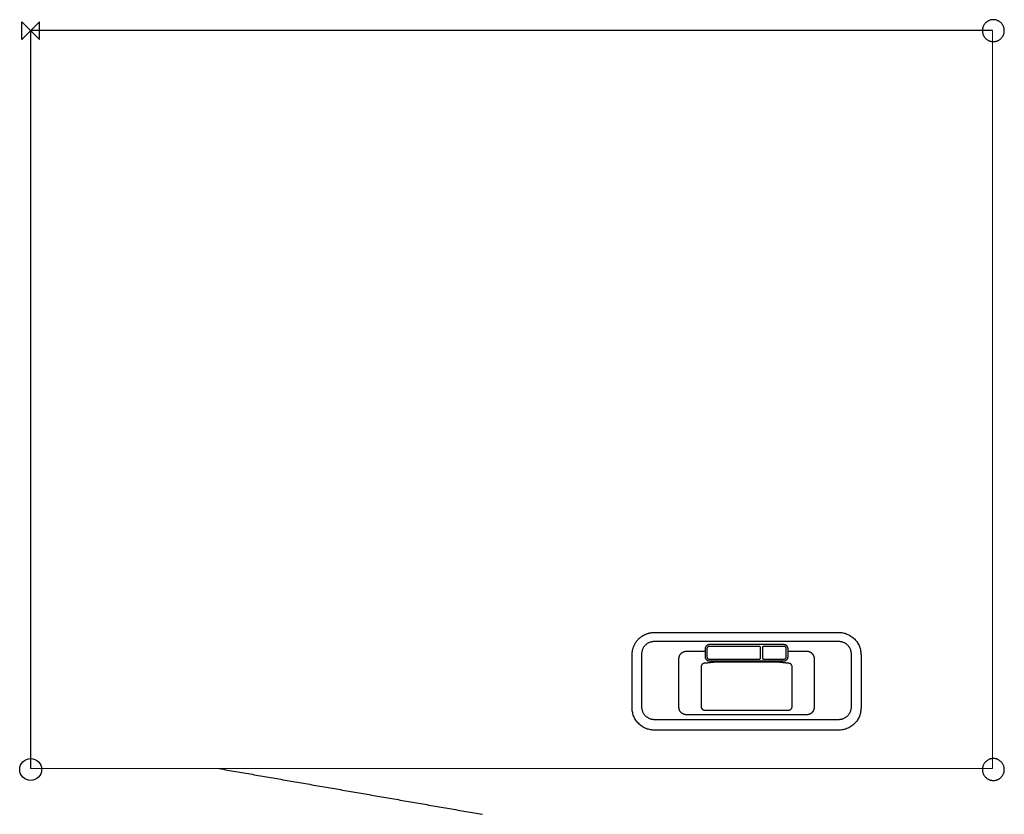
# Model space of a CAD drawing. Header units: millimetres. Extents: x -25 to 2220, y -1787 to 25.
import ezdxf

# ---------------------------------------------------------------- set-up
doc = ezdxf.new("R2010")
doc.units = ezdxf.units.MM
doc.header["$MEASUREMENT"] = 0
doc.layers.add('ORIGIN', color=6, linetype='Continuous')
doc.layers.add('PLANNING', color=1, linetype='Continuous')

# ---------------------------------------------------------------- blocks, each defined once
blk = doc.blocks.new('E2217GC_L_t')
at = {"layer": 'ORIGIN'}
for p, q in [((20, 20), (-20, -20)), ((-20, 20), (20, -20)), ((-20, -20), (-20, 20)), ((20, -20), (20, 20))]:
    blk.add_line(p, q, dxfattribs=at)
blk.add_circle((0, -1685), 25, dxfattribs=at)
for points in [[(2170, 0), (2170, 25), (2195, 25), (2220, 25), (2220, 0), (2220, -25), (2195, -25), (2170, -25), (2170, 0)], [(2170, -1685), (2170, -1660), (2195, -1660), (2220, -1660), (2220, -1685), (2220, -1710), (2195, -1710), (2170, -1710), (2170, -1685)]]:
    blk.add_rational_spline(points, [1, 0.707106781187, 1, 0.707106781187, 1, 0.707106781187, 1, 0.707106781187, 1], degree=2, knots=[0, 0, 0, 39.269908, 39.269908, 78.539816, 78.539816, 117.809725, 117.809725, 157.079633, 157.079633, 157.079633], dxfattribs=at)
at = {"layer": 'PLANNING'}
blk.add_line((0, 0), (0, -1683), dxfattribs=at)
for points in [[(2193, 0), (1096.5, 0), (0, 0)], [(1422.4, -1372.4), (1632.4, -1372.4), (1842.4, -1372.4)], [(1842.7, -1393.2), (1632.2, -1393.2), (1421.6, -1393.2)], [(1537.9, -1410), (1537.9, -1418.7), (1537.9, -1427.5)], [(1542, -1409.4), (1542, -1418.8), (1542, -1428.1)], [(1661, -1404.2), (1604.2, -1404.2), (1547.3, -1404.2)], [(1717, -1400.1), (1632.4, -1400.1), (1547.8, -1400.1)], [(1664.3, -1430.1), (1664.3, -1418.8), (1664.3, -1407.4)], [(1668.4, -1407.4), (1668.4, -1418.8), (1668.4, -1430.1)], [(1717.5, -1404.2), (1694.6, -1404.2), (1671.7, -1404.2)], [(1722.8, -1427.7), (1722.8, -1418.6), (1722.8, -1409.4)], [(1726.9, -1427.5), (1726.9, -1418.7), (1726.9, -1410)], [(1371.4, -1544.3), (1371.4, -1483.9), (1371.4, -1423.4)], [(1392.9, -1421.9), (1392.9, -1481.9), (1392.9, -1541.9)], [(1477.4, -1433), (1477.4, -1487.6), (1477.4, -1542.3)], [(1537.9, -1415.9), (1516.2, -1415.9), (1494.5, -1415.9)], [(1547.3, -1433.4), (1604.2, -1433.4), (1661, -1433.4)], [(1671.7, -1433.4), (1694.4, -1433.4), (1717.1, -1433.4)], [(1770.1, -1415.9), (1748.5, -1415.9), (1726.9, -1415.9)], [(1787.2, -1542.3), (1787.2, -1487.6), (1787.2, -1433)], [(1871.4, -1541.9), (1871.4, -1481.9), (1871.4, -1421.9)], [(1893.3, -1423.3), (1893.3, -1483.8), (1893.3, -1544.3)], [(1528.8, -1450.6), (1528.8, -1496.1), (1528.8, -1541.5)], [(1563.3, -1439.8), (1550, -1441.3), (1536.7, -1442.8)], [(1547.8, -1437.4), (1632.4, -1437.4), (1717, -1437.4)], [(1701.4, -1439.8), (1632.4, -1439.8), (1563.3, -1439.8)], [(1728.2, -1442.8), (1714.8, -1441.3), (1701.4, -1439.8)], [(1736.1, -1541.5), (1736.1, -1496.1), (1736.1, -1450.6)], [(1421.6, -1570.6), (1632.2, -1570.6), (1842.7, -1570.6)], [(1494.5, -1559.4), (1632.3, -1559.4), (1770.1, -1559.4)], [(1536.7, -1549.4), (1632.4, -1549.4), (1728.2, -1549.4)], [(1842.3, -1595.3), (1632.4, -1595.3), (1422.4, -1595.3)], [(430, -1682.9), (730, -1735), (1029.9, -1787.1)]]:
    blk.add_open_spline(points, degree=2, dxfattribs=at)
at = {"layer": 'PLANNING', "lineweight": 0}
for points in [[(2193, 0), (2193, -841.5), (2193, -1683)], [(2193, -1683), (1096.5, -1683), (0, -1683)]]:
    blk.add_open_spline(points, degree=2, dxfattribs=at)
at = {"layer": 'PLANNING'}
blk.add_rational_spline([(1371.4, -1423.4), (1371.4, -1402.2), (1386.3, -1387.3), (1401.3, -1372.4), (1422.4, -1372.4)], [1, 0.923879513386, 1, 0.923879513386, 1], degree=2, knots=[21.6231173, 21.6231173, 21.6231173, 22.0511704, 22.0511704, 22.4792235, 22.4792235, 22.4792235], dxfattribs=at)
for points, weights in [([(1842.4, -1372.4), (1893.3, -1372.4), (1893.3, -1423.3)], [1, 0.707106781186, 1]), ([(1421.6, -1393.2), (1392.9, -1393.2), (1392.9, -1421.9)], [1, 0.707106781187, 1]), ([(1547.8, -1400.1), (1537.9, -1400.1), (1537.9, -1410)], [1, 0.707106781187, 1]), ([(1547.3, -1404.2), (1542, -1404.2), (1542, -1409.4)], [1, 0.707106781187, 1]), ([(1664.3, -1407.4), (1664.3, -1404.2), (1661, -1404.2)], [1, 0.707106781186, 1]), ([(1671.7, -1404.2), (1668.4, -1404.2), (1668.4, -1407.4)], [1, 0.707106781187, 1]), ([(1726.9, -1410), (1726.9, -1400.1), (1717, -1400.1)], [1, 0.707106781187, 1]), ([(1722.8, -1409.4), (1722.8, -1404.2), (1717.5, -1404.2)], [1, 0.707106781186, 1]), ([(1871.4, -1421.9), (1871.4, -1393.2), (1842.7, -1393.2)], [1, 0.707106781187, 1]), ([(1494.5, -1415.9), (1477.4, -1415.9), (1477.4, -1433)], [1, 0.707106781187, 1]), ([(1537.9, -1427.5), (1537.9, -1437.4), (1547.8, -1437.4)], [1, 0.707106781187, 1]), ([(1542, -1428.1), (1542, -1433.4), (1547.3, -1433.4)], [1, 0.707106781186, 1]), ([(1661, -1433.4), (1664.3, -1433.4), (1664.3, -1430.1)], [1, 0.707106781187, 1]), ([(1668.4, -1430.1), (1668.4, -1433.4), (1671.7, -1433.4)], [1, 0.707106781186, 1]), ([(1717, -1437.4), (1726.9, -1437.4), (1726.9, -1427.5)], [1, 0.707106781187, 1]), ([(1717.1, -1433.4), (1722.8, -1433.4), (1722.8, -1427.7)], [1, 0.707106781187, 1]), ([(1787.2, -1433), (1787.2, -1415.9), (1770.1, -1415.9)], [1, 0.707106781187, 1]), ([(1536.7, -1442.8), (1528.8, -1442.8), (1528.8, -1450.6)], [1, 0.707106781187, 1]), ([(1736.1, -1450.6), (1736.1, -1442.8), (1728.2, -1442.8)], [1, 0.707106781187, 1]), ([(1422.4, -1595.3), (1371.4, -1595.3), (1371.4, -1544.3)], [1, 0.707106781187, 1]), ([(1392.9, -1541.9), (1392.9, -1570.6), (1421.6, -1570.6)], [1, 0.707106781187, 1]), ([(1477.4, -1542.3), (1477.4, -1559.4), (1494.5, -1559.4)], [1, 0.707106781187, 1]), ([(1528.8, -1541.5), (1528.8, -1549.4), (1536.7, -1549.4)], [1, 0.707106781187, 1]), ([(1728.2, -1549.4), (1736.1, -1549.4), (1736.1, -1541.5)], [1, 0.707106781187, 1]), ([(1770.1, -1559.4), (1787.2, -1559.4), (1787.2, -1542.3)], [1, 0.707106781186, 1]), ([(1893.3, -1544.3), (1893.3, -1595.3), (1842.3, -1595.3)], [1, 0.707106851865, 1]), ([(1842.7, -1570.6), (1871.4, -1570.6), (1871.4, -1541.9)], [1, 0.707106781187, 1])]:
    blk.add_rational_spline(points, weights, degree=2, dxfattribs=at)

msp = doc.modelspace()

# ---------------------------------------------------------------- block references
msp.add_blockref('E2217GC_L_t', (0, 0))

doc.saveas('drawing.dxf')
